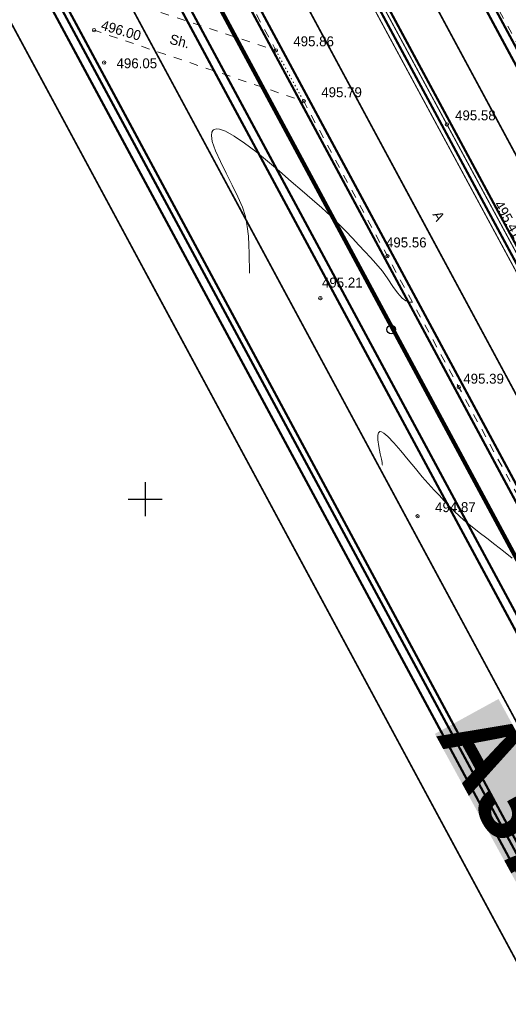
# Model space of a CAD drawing. Extents: x -516234 to 73329, y -4499813 to 47259.
# Tile 15 of 256: x 29455 to 29498, y 36843 to 36929. Entities that reach past the tile are written whole.
import ezdxf

# ---------------------------------------------------------------- set-up
doc = ezdxf.new("R2010")
doc.units = 0
doc.header["$LTSCALE"] = 0.5
doc.header["$MEASUREMENT"] = 0
doc.header["$PDMODE"] = 32
doc.header["$PDSIZE"] = 0.3
for name, pattern in [('DASHED', [0.75, 0.5, -0.25]), ('Д_ТРОТ_ТРУБА', [3, 1.5, -1.5]), ('Контура низ откосов  Штриховая 0.1-0.5 - - - - - - -', [0.6, 0.1, -0.5])]:
    doc.linetypes.add(name, pattern=pattern)
for name, color, linetype in [('(001) Сетка', 92, 'Continuous'), ('(004) Точки рельефа', 7, 'Continuous'), ('(007) Здания', 7, 'Continuous'), ('(025) Дорога', 7, 'Continuous'), ('(031) Горизонтали', 42, 'Continuous'), ('(038) Деревья', 7, 'Continuous'), ('7_газон', 7, 'Continuous'), ('STOYANKA', 7, 'Continuous'), ('text', 7, 'Continuous'), ('орто', 7, 'Continuous')]:
    doc.layers.add(name, color=color, linetype=linetype)
doc.layers.add('.', color=7, linetype='Continuous', lineweight=15)
doc.styles.add('BM-431', font='bm431.ttf')
doc.styles.add('D-431', font='d431.ttf')
doc.styles.add('stile1', font='ARIALN.TTF')

# ---------------------------------------------------------------- blocks, each defined once
blk = doc.blocks.new('9633')
at = {"layer": '(031) Горизонтали', "color": 42, "linetype": 'Continuous', "lineweight": 0}
for points in [[(28509.063, 36907.155), (28509.057, 36907.251), (28509.047, 36907.453), (28509.039, 36907.779), (28509.035, 36908.253), (28509.029, 36908.908), (28509.007, 36909.629), (28508.954, 36910.412), (28508.854, 36911.253), (28508.69, 36912.149), (28508.438, 36912.952), (28508.031, 36913.889), (28507.529, 36914.908), (28506.993, 36915.956), (28506.482, 36916.98), (28506.055, 36917.926), (28505.774, 36918.743), (28505.694, 36919.267), (28505.738, 36919.566), (28505.824, 36919.715), (28505.886, 36919.773), (28505.952, 36919.814), (28506.111, 36919.857), (28506.413, 36919.835), (28506.922, 36919.656), (28507.701, 36919.226), (28508.605, 36918.612), (28509.597, 36917.859), (28510.639, 36917.015), (28511.694, 36916.125), (28512.725, 36915.237), (28513.695, 36914.397), (28514.566, 36913.652), (28515.422, 36912.908), (28516.199, 36912.193), (28516.905, 36911.508), (28517.55, 36910.852), (28518.145, 36910.224), (28518.697, 36909.626), (28519.218, 36909.056), (28519.717, 36908.516), (28520.202, 36908.004), (28520.773, 36907.337), (28521.263, 36906.647), (28521.698, 36905.985), (28522.105, 36905.399), (28522.509, 36904.939), (28522.848, 36904.696), (28523.12, 36904.603), (28523.313, 36904.589), (28523.414, 36904.598), (28523.414, 36904.598)], [(28520.768, 36890.217), (28520.761, 36890.288), (28520.737, 36890.455), (28520.679, 36890.758), (28520.579, 36891.232), (28520.454, 36891.867), (28520.374, 36892.466), (28520.376, 36892.857), (28520.432, 36893.067), (28520.501, 36893.157), (28520.547, 36893.185), (28520.587, 36893.194), (28520.69, 36893.174), (28520.893, 36893.053), (28521.243, 36892.748), (28521.779, 36892.183), (28522.388, 36891.478), (28523.033, 36890.701), (28523.675, 36889.92), (28524.276, 36889.204), (28524.797, 36888.619), (28525.348, 36888.027), (28525.79, 36887.539), (28526.182, 36887.107), (28526.581, 36886.683), (28527.045, 36886.218), (28527.632, 36885.665), (28528.117, 36885.241), (28528.672, 36884.787), (28529.29, 36884.3), (28529.963, 36883.781), (28530.682, 36883.227), (28531.438, 36882.638), (28532.224, 36882.012)]]:
    blk.add_lwpolyline(points, dxfattribs=at)
at = {"layer": '(004) Точки рельефа', "lineweight": 0, "style": 'D-431'}
for s, rotation, p in [('496.00', 343.70568, (28495.891, 36928.631)), ('495.41', 299.97076, (28530.584, 36913.208))]:
    blk.add_text(s, height=0.875, rotation=rotation, dxfattribs=at).set_placement(p)
for s, p in [('495.86', (28512.916, 36927.147)), ('496.05', (28497.33, 36925.209)), ('495.79', (28515.38, 36922.66)), ('495.58', (28527.179, 36920.618)), ('495.56', (28521.087, 36909.416)), ('495.21', (28515.442, 36905.881)), ('495.39', (28527.903, 36897.406)), ('494.87', (28525.418, 36886.085))]:
    blk.add_text(s, height=0.875, dxfattribs=at).set_placement(p)
blk = doc.blocks.new('d')
at = {"layer": '(038) Деревья'}
blk.add_ellipse((0, 0), major_axis=(0.265, 0.265), ratio=1, start_param=5.497787, end_param=11.780972, dxfattribs=at)
blk = doc.blocks.new('Setka')
at = {"layer": '(001) Сетка'}
for p, q in [((0, 1.5), (0, -1.5)), ((-1.5, 0), (1.5, 0))]:
    blk.add_line(p, q, dxfattribs=at)

msp = doc.modelspace()

# ---------------------------------------------------------------- hatches: boundary and pattern name
at = {"layer": '7_газон', "lineweight": 0, "true_color": 0x5c5c5c, "transparency": 33554687}
h = msp.add_hatch(color=251, dxfattribs=at)
h.dxf.hatch_style = 1
edge = h.paths.add_edge_path(flags=16)
edge.add_line((29676.967, 36922.961), (29652.773, 36909.928))
edge.add_arc((29654.196, 36907.287), 3, 118.30986, 208.30986)
edge.add_line((29651.554, 36905.864), (29669.688, 36872.2))
edge.add_arc((29672.33, 36873.623), 3, 208.30986, 298.27805)
edge.add_line((29673.751, 36870.981), (29697.069, 36883.525))
edge.add_arc((29695.174, 36887.047), 4, 298.27805, 388.30633)
edge.add_line((29698.696, 36888.944), (29681.031, 36921.742))
edge.add_arc((29678.39, 36920.32), 3, 28.30633, 118.30986)
edge = h.paths.add_edge_path(flags=16)
edge.add_arc((29582.986, 36967.9), 30, 100.3549, 118.30986)
edge.add_line((29568.758, 36994.312), (29528.131, 36972.427))
edge.add_arc((29529.554, 36969.786), 3, 118.30986, 225.97605)
edge.add_arc((29494.806, 36933.834), 47, 28.30986, 45.97605, ccw=False)
edge.add_line((29536.185, 36956.123), (29686.137, 36677.746))
edge.add_arc((29688.778, 36679.168), 3, 208.30986, 354.86171)
edge.add_line((29691.766, 36678.9), (29699.507, 36764.985))
edge.add_arc((29669.628, 36767.671), 30, 354.86171, 388.30986)
edge.add_line((29696.04, 36781.899), (29580.774, 36995.883))
edge.add_arc((29578.132, 36994.46), 3, 28.30986, 100.3549)
edge = h.paths.add_edge_path()
edge.add_line((29429.452, 37065.402), (29443.215, 37039.99))
edge.add_line((29443.215, 37039.99), (29467.007, 36995.822))
edge.add_arc((29480.213, 37002.936), 15, 208.30986, 253.30986)
edge.add_line((29475.905, 36988.568), (29508.304, 36978.854))
edge.add_arc((29494.806, 36933.834), 47, 63.28494, 73.30986, ccw=False)
edge.add_arc((29520.431, 36984.749), 10, 243.28494, 298.30986)
edge.add_line((29525.173, 36975.945), (29566.624, 36998.273))
edge.add_arc((29582.986, 36967.9), 34.5, 90.70227, 118.30986, ccw=False)
edge.add_line((29582.563, 37002.397), (29601.162, 37002.625))
edge.add_arc((29600.795, 37032.623), 30, 270.70227, 298.33641)
edge.add_line((29615.034, 37006.218), (29627.395, 37012.883))
edge.add_arc((29631.43, 37005.402), 8.5, 28.30633, 118.33641, ccw=False)
edge.add_line((29638.913, 37009.433), (29702.658, 36891.078))
edge.add_arc((29695.174, 36887.047), 8.5, -61.72195, 28.30633, ccw=False)
edge.add_line((29699.201, 36879.562), (29664.33, 36860.803))
edge.add_arc((29666.699, 36856.4), 5, 118.27805, 208.30986)
edge.add_line((29662.297, 36854.029), (29700.001, 36784.033))
edge.add_arc((29669.628, 36767.671), 34.5, -5.13829, 28.30986, ccw=False)
edge.add_line((29703.989, 36764.582), (29695.148, 36666.257))
edge.add_arc((29710.087, 36664.913), 15, 174.86171, 208.30986)
edge.add_line((29696.881, 36657.8), (29738.108, 36581.265))
edge.add_arc((29696.73, 36558.976), 47, -16.69014, 28.30986, ccw=False)
edge.add_line((29741.75, 36545.478), (29732.035, 36513.078))
edge.add_arc((29746.403, 36508.77), 15, 163.30986, 208.30986)
edge.add_line((29733.198, 36501.657), (29762.257, 36447.71))
edge.add_line((29762.257, 36447.71), (29788.318, 36389.84))
edge.add_line((29788.318, 36389.84), (29723.729, 36509.746))
edge.add_line((29723.729, 36509.746), (29735.044, 36547.488))
edge.add_arc((29696.73, 36558.976), 40, 343.30986, 388.30986)
edge.add_line((29731.945, 36577.945), (29530.022, 36952.803))
edge.add_arc((29494.806, 36933.834), 40, 28.30986, 73.30986)
edge.add_line((29506.294, 36972.148), (29468.537, 36983.469))
edge.add_line((29468.537, 36983.469), (29424.235, 37065.402))
edge = h.paths.add_edge_path(flags=16)
edge.add_line((29653.969, 36965.661), (29629.772, 36952.627))
edge.add_arc((29631.195, 36949.986), 3, 118.30986, 208.30986)
edge.add_line((29628.554, 36948.564), (29646.575, 36915.109))
edge.add_arc((29649.216, 36916.531), 3, 208.30986, 298.30986)
edge.add_line((29650.639, 36913.89), (29674.834, 36926.923))
edge.add_arc((29673.411, 36929.564), 3, 298.30986, 388.30633)
edge.add_line((29676.052, 36930.987), (29658.033, 36964.443))
edge.add_arc((29655.392, 36963.02), 3, 28.30633, 118.30986)
edge = h.paths.add_edge_path(flags=16)
edge.add_line((29653.054, 36973.687), (29634.951, 37007.299))
edge.add_arc((29631.43, 37005.402), 4, 28.30633, 118.33641)
edge.add_line((29629.531, 37008.923), (29617.17, 37002.257))
edge.add_arc((29600.795, 37032.623), 34.5, 278.95979, 298.33641, ccw=False)
edge.add_arc((29606.635, 36995.58), 3, 98.95979, 208.30986)
edge.add_line((29603.994, 36994.158), (29623.574, 36957.808))
edge.add_arc((29626.215, 36959.23), 3, 208.30986, 298.30986)
edge.add_line((29627.638, 36956.589), (29651.836, 36969.624))
edge.add_arc((29650.413, 36972.265), 3, 298.30986, 388.30633)

# ---------------------------------------------------------------- linework, layer by layer
at = {"layer": '(004) Точки рельефа', "color": 0, "linetype": 'ByBlock', "lineweight": 0}
for p in [(29461.745, 36928.564), (29477.767, 36926.783), (29462.634, 36925.711), (29480.231, 36922.297), (29492.855, 36920.255), (29487.608, 36908.634), (29481.695, 36904.95), (29493.893, 36897.103), (29490.27, 36885.722)]:
    msp.add_point(p, dxfattribs=at)
at = {"layer": '(007) Здания', "lineweight": 0, "const_width": 0.1, "flags": 128}
for points in [[(29741.762, 36456.45), (29660.034, 36609.317), (29613.084, 36695.597), (29603.161, 36714.063), (29533.976, 36842.543), (29525.379, 36858.402), (29452.486, 36993.256), (29443.53, 37009.955), (29421.66, 37050.319)], [(29742.467, 36456.829), (29660.738, 36609.697), (29613.788, 36695.978), (29603.866, 36714.442), (29534.68, 36842.924), (29526.083, 36858.783), (29453.191, 36993.635), (29444.234, 37010.335), (29422.363, 37050.701)]]:
    msp.add_lwpolyline(points, dxfattribs=at)
at = {"layer": '(025) Дорога', "linetype": 'Д_ТРОТ_ТРУБА', "lineweight": 0, "flags": 128}
for points in [[(29461.941, 36932.023), (29477.767, 36926.783), (29454.383, 36970.326), (29444.257, 36988.938), (29435.354, 37005.56), (29426.371, 37022.318), (29418.819, 37036.323), (29407.735, 37057.122)], [(29536.903, 36796.52), (29544.92, 36802.517), (29537.093, 36817.102), (29525.454, 36838.473), (29517.413, 36853.345), (29507.111, 36872.736), (29500.178, 36885.572), (29487.608, 36908.634), (29480.231, 36922.297), (29461.745, 36928.564)]]:
    msp.add_lwpolyline(points, dxfattribs=at)
msp.add_lwpolyline([(29728.035, 36510.135), (29718.501, 36526.322), (29708.373, 36544.305), (29698.159, 36562.974), (29687.226, 36583.038), (29677.644, 36601.098), (29664.707, 36624.806), (29644.709, 36661.07), (29635.553, 36676.738), (29625.09, 36694.491), (29617.273, 36708.282), (29607.374, 36726.366), (29597.895, 36743.942), (29588.132, 36762.152), (29577.715, 36781.369), (29569.158, 36797.437), (29559.502, 36815.208), (29550.676, 36831.548), (29540.712, 36850.44), (29531.532, 36867.382), (29522.695, 36883.697), (29513.332, 36901.154), (29503.851, 36918.476), (29484.887, 36953.636), (29476.152, 36970.047), (29467.84, 36985.881, -0.175353), (29464.802, 37008.043, 0.014678), (29465.552, 37018.912, -0.049252), (29465.927, 37023.168, -0.049252)], format="xyb", dxfattribs=at)
at = {"layer": '(025) Дорога', "linetype": 'Контура низ откосов  Штриховая 0.1-0.5 - - - - - - -', "lineweight": 0, "flags": 128}
msp.add_lwpolyline([(29477.767, 36926.783), (29480.231, 36922.297)], dxfattribs=at)
at = {"layer": '.', "color": 253, "true_color": 0xa8a8a8, "const_width": 0.2}
for points in [[(29713.208, 36484.124), (29422.45, 37023.898), (29399.97, 37065.402)], [(29400.169, 37065.402), (29420.29, 37028.253), (29713.464, 36483.993)]]:
    msp.add_lwpolyline(points, dxfattribs=at)
at = {"layer": 'STOYANKA', "color": 7, "linetype": 'DASHED', "ltscale": 10, "true_color": 0xffffff, "const_width": 0.15}
for points in [[(29666.242, 36535.995), (29407.712, 37015.938), (29380.921, 37065.402)], [(29540.633, 36790.265), (29416.511, 37020.69), (29392.294, 37065.402)]]:
    msp.add_lwpolyline(points, dxfattribs=at)
at = {"layer": 'STOYANKA', "color": 7, "linetype": 'DASHED', "ltscale": 10, "true_color": 0xffffff, "transparency": 33554687, "const_width": 0.15}
for points in [[(29696.589, 36529.555), (29426.229, 37031.461), (29407.845, 37065.402)], [(29708.734, 36528.094), (29435.027, 37036.213), (29419.218, 37065.402)]]:
    msp.add_lwpolyline(points, dxfattribs=at)
at = {"layer": 'орто', "color": 40, "const_width": 0.2}
for points in [[(29616.242, 36636.724), (29411.012, 37017.72), (29385.186, 37065.402)], [(29617.389, 36637.23), (29412.112, 37018.314), (29386.607, 37065.402)], [(29658.89, 36591.633), (29422.929, 37029.679), (29403.58, 37065.402)], [(29689.974, 36555.012), (29431.728, 37034.431), (29414.953, 37065.402)], [(29740.761, 36476.546), (29470.418, 36978.42)], [(29722.245, 36461.023), (29451.901, 36962.898)]]:
    msp.add_lwpolyline(points, dxfattribs=at)
at = {"layer": 'орто', "color": 7, "true_color": 0xffffff, "const_width": 0.2}
for points in [[(29386.039, 37065.402), (29411.672, 37018.077), (29616.821, 36637.23)], [(29681.731, 36568.734), (29431.068, 37034.075), (29414.1, 37065.402)]]:
    msp.add_lwpolyline(points, dxfattribs=at)
at = {"layer": 'орто', "const_width": 0.2}
for points in [[(29397.411, 37065.402), (29420.47, 37022.829), (29709.682, 36485.925)], [(29716.99, 36482.192), (29422.269, 37029.322), (29402.727, 37065.402)], [(29424.335, 37065.402), (29438.986, 37038.352), (29788.318, 36389.84)]]:
    msp.add_lwpolyline(points, dxfattribs=at)

# ---------------------------------------------------------------- block references
at = {"layer": '(001) Сетка', "lineweight": 0}
msp.add_blockref('Setka', (29466.242, 36887.23), dxfattribs=at)
at = {"layer": '(007) Здания', "color": 18, "true_color": 0x000000}
msp.add_blockref('9633', (966.395, 0), dxfattribs=at)
at = {"layer": '(038) Деревья', "linetype": 'Continuous', "lineweight": 0}
msp.add_blockref('d', (29487.942, 36902.18), dxfattribs=at)

# ---------------------------------------------------------------- texts
at = {"layer": '(025) Дорога', "linetype": 'Д_ТРОТ_ТРУБА', "lineweight": 0, "style": 'BM-431'}
for s, rotation, p in [('Sh.', 345.57867, (29468.338, 36927.384)), ('A', 297.70308, (29491.563, 36912.322))]:
    msp.add_text(s, height=0.875, rotation=rotation, dxfattribs=at).set_placement(p)
at = {"layer": 'text', "color": 0, "insert": (29497.401, 36869.611), "char_height": 6.4, "width": 21.0539, "attachment_point": 1, "rotation": 298.71741, "style": 'stile1', "bg_fill": 1, "box_fill_scale": 1, "bg_fill_color": 7, "bg_fill_true_color": 16777215, "bg_fill_transparency": 0}
msp.add_mtext('\\pi0.032;{\\fArial|b1|i0|c0|p34;\\C150;\\c16087552;A373}', dxfattribs=at)

doc.saveas('drawing.dxf')
